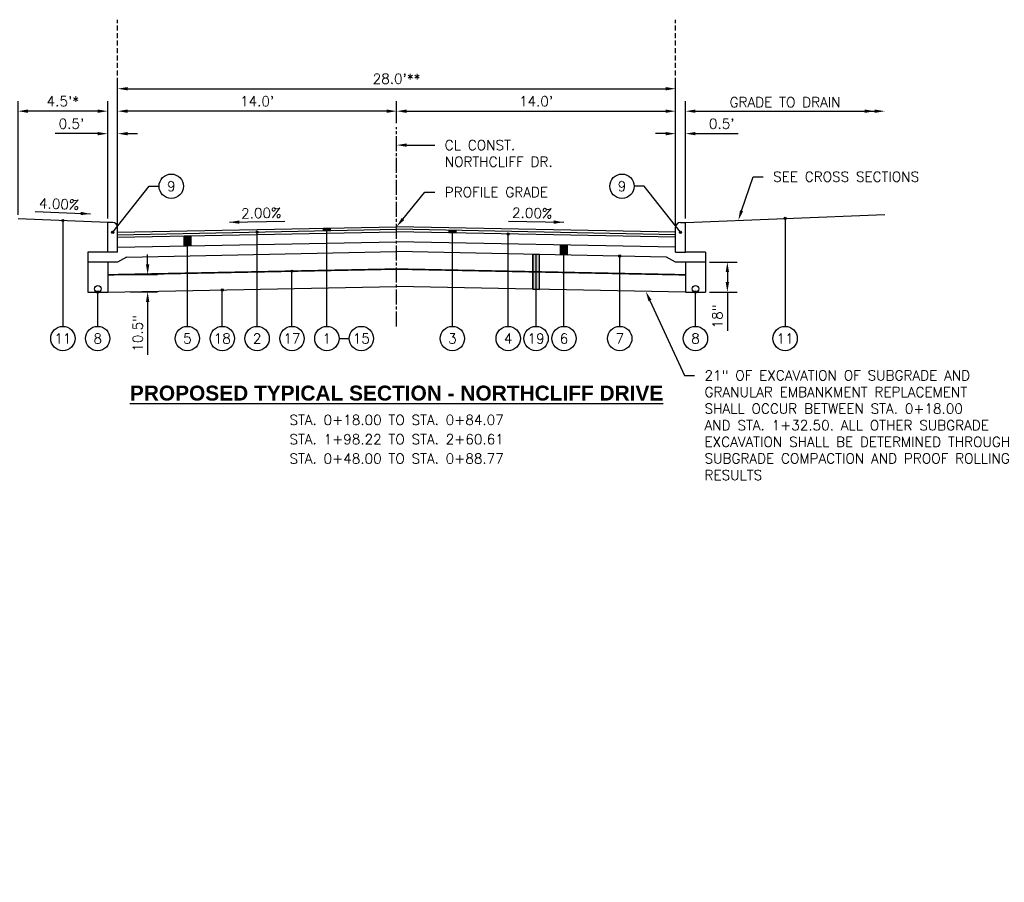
# Model space of a CAD drawing. Extents: x 1490311 to 1490501, y 656428 to 657058.
# Tile 6 of 15: x 1490351 to 1490400, y 656544 to 656587. Entities that reach past the tile are written whole.
import ezdxf
from ezdxf import colors
from ezdxf.entities.mleader import LeaderData, LeaderLine
from ezdxf.enums import TextEntityAlignment as Align
from ezdxf.math import Vec2, Vec3

# ---------------------------------------------------------------- set-up
doc = ezdxf.new("R2010")
doc.units = 0
doc.header["$MEASUREMENT"] = 0
doc.header["$PDMODE"] = 34
doc.header["$PDSIZE"] = 0.004
doc.linetypes.add('E', pattern=[1, 0.75, -0.05, 0.15, -0.05])
doc.linetypes.add('HIDDEN', pattern=[0.375, 0.25, -0.125])
for name, color, linetype in [('CENTERLINE', 180, 'E'), ('P-CURB', 6, 'Continuous'), ('P-GROUND', 3, 'Continuous'), ('P-LABEL', 7, 'Continuous'), ('P-PAVEMENT', 6, 'Continuous')]:
    doc.layers.add(name, color=color, linetype=linetype)
doc.styles.add('SOLID', font='arialbd.ttf')
doc.styles.get("Standard").update_dxf_attribs({"font": 'simplex.shx'})
doc.dimstyles.new('COEC', dxfattribs={"dimscale": 13.9, "dimtxt": 0.18, "dimasz": 0.18, "dimexe": 0.18, "dimexo": 0.0625, "dimgap": 0.09, "dimtad": 1, "dimzin": 0, "dimdsep": 46, "dimtxsty": 'Standard', "dimcen": 0.09, "dimclrd": 256, "dimclre": 256, "dimclrt": 256, "dimaunit": 1, "dimadec": 4, "dimazin": 0, "dimtfac": 1, "dimtofl": 0, "dimtmove": 0, "dimatfit": 3, "dimfxl": 1, "dimtolj": 1, "dimtzin": 0, "dimlwd": -1, "dimlwe": -1, "dimarcsym": 0})

# ---------------------------------------------------------------- blocks, each defined once
blk = doc.blocks.new('*D389')
at = {"layer": 'Defpoints', "color": 0, "transparency": 16777216}
for p in [(1490355.783, 656582.809), (1490369.783, 656582.009), (1490355.783, 656576.979)]:
    blk.add_point(p, dxfattribs=at)
at = {"layer": 'P-LABEL', "transparency": 16777216}
for p, q in [((1490355.783, 656577.179), (1490355.783, 656583.309)), ((1490369.783, 656582.209), (1490369.783, 656583.309)), ((1490369.283, 656582.809), (1490356.283, 656582.809))]:
    blk.add_line(p, q, dxfattribs=at)
for points in [[(1490356.283, 656582.892), (1490356.283, 656582.725), (1490355.783, 656582.809)], [(1490369.283, 656582.892), (1490369.283, 656582.725), (1490369.783, 656582.809)]]:
    blk.add_solid(points, dxfattribs=at)
at = {"layer": 'P-LABEL', "transparency": 16777216, "insert": (1490362.783, 656583.306), "char_height": 0.5, "attachment_point": 5}
blk.add_mtext("\\A1;14.0'", dxfattribs=at)
blk = doc.blocks.new('*D390')
at = {"layer": 'Defpoints', "color": 0, "transparency": 16777216}
for p in [(1490383.783, 656582.809), (1490369.783, 656582.009), (1490383.783, 656576.979)]:
    blk.add_point(p, dxfattribs=at)
at = {"layer": 'P-LABEL', "transparency": 16777216}
for p, q in [((1490369.783, 656582.209), (1490369.783, 656583.309)), ((1490383.783, 656577.179), (1490383.783, 656583.309)), ((1490370.283, 656582.809), (1490383.283, 656582.809))]:
    blk.add_line(p, q, dxfattribs=at)
for points in [[(1490370.283, 656582.892), (1490370.283, 656582.725), (1490369.783, 656582.809)], [(1490383.283, 656582.892), (1490383.283, 656582.725), (1490383.783, 656582.809)]]:
    blk.add_solid(points, dxfattribs=at)
at = {"layer": 'P-LABEL', "transparency": 16777216, "insert": (1490376.783, 656583.306), "char_height": 0.5, "attachment_point": 5}
blk.add_mtext("\\A1;14.0'", dxfattribs=at)
blk = doc.blocks.new('*D391')
at = {"layer": 'Defpoints', "color": 0, "transparency": 16777216}
for p in [(1490350.783, 656582.809), (1490350.783, 656577.409), (1490355.283, 656577.229)]:
    blk.add_point(p, dxfattribs=at)
at = {"layer": 'P-LABEL', "transparency": 16777216}
for p, q in [((1490350.783, 656577.609), (1490350.783, 656583.309)), ((1490355.283, 656577.429), (1490355.283, 656583.309)), ((1490354.783, 656582.809), (1490351.283, 656582.809))]:
    blk.add_line(p, q, dxfattribs=at)
for points in [[(1490351.283, 656582.892), (1490351.283, 656582.725), (1490350.783, 656582.809)], [(1490354.783, 656582.892), (1490354.783, 656582.725), (1490355.283, 656582.809)]]:
    blk.add_solid(points, dxfattribs=at)
at = {"layer": 'P-LABEL', "transparency": 16777216, "insert": (1490353.033, 656583.306), "char_height": 0.5, "attachment_point": 5}
blk.add_mtext("\\A1;4.5'*", dxfattribs=at)
blk = doc.blocks.new('*D399')
at = {"layer": 'Defpoints', "color": 0, "transparency": 16777216}
for p in [(1490355.783, 656581.681), (1490355.283, 656577.229), (1490355.783, 656577.229)]:
    blk.add_point(p, dxfattribs=at)
at = {"layer": 'P-LABEL', "transparency": 16777216}
for p, q in [((1490355.283, 656577.429), (1490355.283, 656582.181)), ((1490355.783, 656577.429), (1490355.783, 656582.181)), ((1490354.783, 656581.681), (1490352.645, 656581.681)), ((1490356.283, 656581.681), (1490356.783, 656581.681))]:
    blk.add_line(p, q, dxfattribs=at)
for points in [[(1490354.783, 656581.764), (1490354.783, 656581.597), (1490355.283, 656581.681)], [(1490356.283, 656581.764), (1490356.283, 656581.597), (1490355.783, 656581.681)]]:
    blk.add_solid(points, dxfattribs=at)
at = {"layer": 'P-LABEL', "transparency": 16777216, "insert": (1490353.464, 656582.178), "char_height": 0.5, "attachment_point": 5}
blk.add_mtext("\\A1;0.5'", dxfattribs=at)
blk = doc.blocks.new('*D404')
at = {"layer": 'Defpoints', "color": 0, "transparency": 16777216}
for p in [(1490383.783, 656581.681), (1490383.783, 656577.229), (1490384.283, 656577.229)]:
    blk.add_point(p, dxfattribs=at)
at = {"layer": 'P-LABEL', "transparency": 16777216}
for p, q in [((1490383.783, 656577.429), (1490383.783, 656582.181)), ((1490384.283, 656577.429), (1490384.283, 656582.181)), ((1490383.283, 656581.681), (1490382.783, 656581.681)), ((1490384.783, 656581.681), (1490386.921, 656581.681))]:
    blk.add_line(p, q, dxfattribs=at)
for points in [[(1490383.283, 656581.764), (1490383.283, 656581.597), (1490383.783, 656581.681)], [(1490384.783, 656581.764), (1490384.783, 656581.597), (1490384.283, 656581.681)]]:
    blk.add_solid(points, dxfattribs=at)
at = {"layer": 'P-LABEL', "transparency": 16777216, "insert": (1490386.102, 656582.178), "char_height": 0.5, "attachment_point": 5}
blk.add_mtext("\\A1;0.5'", dxfattribs=at)
blk = doc.blocks.new('*D405')
at = {"layer": 'Defpoints', "color": 0, "transparency": 16777216}
for p in [(1490383.783, 656583.936), (1490355.783, 656576.979), (1490383.783, 656576.979)]:
    blk.add_point(p, dxfattribs=at)
at = {"layer": 'P-LABEL', "transparency": 16777216}
for p, q in [((1490355.783, 656577.179), (1490355.783, 656584.436)), ((1490383.783, 656577.179), (1490383.783, 656584.436)), ((1490356.283, 656583.936), (1490383.283, 656583.936))]:
    blk.add_line(p, q, dxfattribs=at)
for points in [[(1490356.283, 656584.02), (1490356.283, 656583.853), (1490355.783, 656583.936)], [(1490383.283, 656584.02), (1490383.283, 656583.853), (1490383.783, 656583.936)]]:
    blk.add_solid(points, dxfattribs=at)
at = {"layer": 'P-LABEL', "transparency": 16777216, "insert": (1490369.783, 656584.434), "char_height": 0.5, "attachment_point": 5}
blk.add_mtext("\\A1;28.0'**", dxfattribs=at)
blk = doc.blocks.new('*D406')
at = {"layer": 'Defpoints', "color": 0, "transparency": 16777216}
for p in [(1490385.283, 656575.229), (1490385.283, 656573.729), (1490386.383, 656573.729)]:
    blk.add_point(p, dxfattribs=at)
at = {"layer": 'P-LABEL', "transparency": 16777216}
for p, q in [((1490385.483, 656575.229), (1490386.883, 656575.229)), ((1490386.383, 656574.729), (1490386.383, 656574.229)), ((1490385.483, 656573.729), (1490386.883, 656573.729)), ((1490386.383, 656573.729), (1490386.383, 656571.782))]:
    blk.add_line(p, q, dxfattribs=at)
for points in [[(1490386.3, 656574.729), (1490386.467, 656574.729), (1490386.383, 656575.229)], [(1490386.3, 656574.229), (1490386.467, 656574.229), (1490386.383, 656573.729)]]:
    blk.add_solid(points, dxfattribs=at)
at = {"layer": 'P-LABEL', "transparency": 16777216, "insert": (1490385.886, 656572.505), "char_height": 0.5, "attachment_point": 5, "rotation": 90}
blk.add_mtext('\\A1;18"', dxfattribs=at)
blk = doc.blocks.new('*D509')
at = {"layer": 'Defpoints', "color": 0, "transparency": 16777216}
for p in [(1490356.219, 656574.613), (1490356.215, 656573.738), (1490357.288, 656573.738)]:
    blk.add_point(p, dxfattribs=at)
at = {"layer": 'P-LABEL', "transparency": 16777216}
for p, q in [((1490357.288, 656575.113), (1490357.288, 656575.613)), ((1490356.419, 656574.613), (1490357.788, 656574.613)), ((1490356.415, 656573.738), (1490357.788, 656573.738)), ((1490357.288, 656573.238), (1490357.288, 656570.576))]:
    blk.add_line(p, q, dxfattribs=at)
for points in [[(1490357.205, 656575.113), (1490357.372, 656575.113), (1490357.288, 656574.613)], [(1490357.205, 656573.238), (1490357.372, 656573.238), (1490357.288, 656573.738)]]:
    blk.add_solid(points, dxfattribs=at)
at = {"layer": 'P-LABEL', "transparency": 16777216, "insert": (1490356.791, 656571.657), "char_height": 0.5, "attachment_point": 5, "rotation": 90}
blk.add_mtext('\\A1;10.5"', dxfattribs=at)

msp = doc.modelspace()

# ---------------------------------------------------------------- hatches: boundary and pattern name
at = {"layer": 'P-LABEL'}
h = msp.add_hatch(color=256, dxfattribs=at)
h.dxf.hatch_style = 1
edge = h.paths.add_edge_path()
edge.add_arc((1490353.033, 656577.319), 0.055, 0, 360)
h = msp.add_hatch(color=256, dxfattribs=at)
h.dxf.hatch_style = 1
edge = h.paths.add_edge_path()
edge.add_arc((1490389.283, 656577.429), 0.055, 0, 360)
h = msp.add_hatch(color=256, dxfattribs=at)
h.dxf.hatch_style = 1
edge = h.paths.add_edge_path()
edge.add_arc((1490355.533, 656576.729), 0.055, 0, 360)
h = msp.add_hatch(color=256, dxfattribs=at)
h.dxf.hatch_style = 1
edge = h.paths.add_edge_path()
edge.add_arc((1490362.783, 656576.744), 0.055, 0, 360)
h = msp.add_hatch(color=256, dxfattribs=at)
h.dxf.hatch_style = 1
h.paths.add_polyline_path([(1490366.116, 656576.936), (1490366.449, 656576.942), (1490366.449, 656576.817), (1490366.116, 656576.811)])
h = msp.add_hatch(color=256, dxfattribs=at)
h.dxf.hatch_style = 1
h.paths.add_polyline_path([(1490372.416, 656576.831), (1490372.749, 656576.825), (1490372.749, 656576.7), (1490372.416, 656576.706)])
h = msp.add_hatch(color=256, dxfattribs=at)
h.dxf.hatch_style = 1
edge = h.paths.add_edge_path()
edge.add_arc((1490384.033, 656576.729), 0.055, 180, 540, ccw=False)
h = msp.add_hatch(color=256, dxfattribs=at)
h.dxf.hatch_style = 1
h.paths.add_polyline_path([(1490359.116, 656576.546), (1490359.449, 656576.552), (1490359.449, 656576.052), (1490359.116, 656576.046)])
h = msp.add_hatch(color=256, dxfattribs=at)
h.dxf.hatch_style = 1
edge = h.paths.add_edge_path()
edge.add_arc((1490375.383, 656576.647), 0.055, 0, 360)
h = msp.add_hatch(color=256, dxfattribs=at)
h.dxf.hatch_style = 1
h.paths.add_polyline_path([(1490378.016, 656576.094), (1490378.349, 656576.088), (1490378.349, 656575.588), (1490378.016, 656575.594)])
h = msp.add_hatch(color=256, dxfattribs=at)
h.dxf.hatch_style = 1
h.paths.add_polyline_path([(1490376.949, 656573.866), (1490376.949, 656575.616), (1490376.616, 656575.622), (1490376.616, 656573.872)])
h = msp.add_hatch(color=256, dxfattribs=at)
h.dxf.hatch_style = 1
edge = h.paths.add_edge_path()
edge.add_arc((1490380.983, 656575.535), 0.055, 0, 360)
h = msp.add_hatch(color=256, dxfattribs=at)
h.dxf.hatch_style = 1
edge = h.paths.add_edge_path()
edge.add_arc((1490364.533, 656574.779), 0.055, 0, 360)
h = msp.add_hatch(color=256, dxfattribs=at)
h.dxf.hatch_style = 1
edge = h.paths.add_edge_path()
edge.add_arc((1490354.783, 656573.729), 0.055, 0, 360)
h = msp.add_hatch(color=256, dxfattribs=at)
h.dxf.hatch_style = 1
edge = h.paths.add_edge_path()
edge.add_arc((1490361.033, 656573.834), 0.055, 0, 360)
h = msp.add_hatch(color=256, dxfattribs=at)
h.dxf.hatch_style = 1
edge = h.paths.add_edge_path()
edge.add_arc((1490384.783, 656573.729), 0.055, 0, 360)

# ---------------------------------------------------------------- linework, layer by layer
at = {"layer": 'CENTERLINE', "flags": 128}
msp.add_lwpolyline([(1490369.783, 656572.009), (1490369.783, 656582.009)], dxfattribs=at)
at = {"layer": 'P-CURB', "flags": 128}
for points in [[(1490355.533, 656577.229), (1490355.283, 656577.229)], [(1490355.283, 656575.729), (1490355.283, 656577.229)], [(1490384.033, 656577.229), (1490384.283, 656577.229)], [(1490384.283, 656575.729), (1490384.283, 656577.229)], [(1490355.783, 656575.729), (1490355.783, 656576.979)], [(1490383.783, 656575.729), (1490383.783, 656576.979)], [(1490355.783, 656575.729), (1490355.283, 656575.729)], [(1490383.783, 656575.729), (1490384.283, 656575.729)]]:
    msp.add_lwpolyline(points, dxfattribs=at)
at = {"layer": 'P-CURB'}
for centre, start, end in [((1490355.533, 656576.979), 0, 90), ((1490384.033, 656576.979), 90, 180)]:
    msp.add_arc(centre, 0.25, start, end, dxfattribs=at)
at = {"layer": 'P-GROUND', "flags": 128}
for points in [[(1490355.283, 656577.229), (1490350.783, 656577.409)], [(1490384.283, 656577.229), (1490394.283, 656577.629)]]:
    msp.add_lwpolyline(points, dxfattribs=at)
at = {"layer": 'P-LABEL'}
for p, q in [((1490384.283, 656577.429), (1490384.283, 656583.309)), ((1490384.783, 656582.809), (1490393.783, 656582.809))]:
    msp.add_line(p, q, dxfattribs=at)
at = {"layer": 'P-LABEL', "linetype": 'HIDDEN', "flags": 128}
for points in [[(1490355.783, 656576.729), (1490355.783, 656587.401)], [(1490383.783, 656576.729), (1490383.783, 656587.401)]]:
    msp.add_lwpolyline(points, dxfattribs=at)
at = {"layer": 'P-LABEL', "flags": 128}
for points in [[(1490355.533, 656576.729), (1490357.356, 656579.042)], [(1490357.356, 656579.042), (1490357.862, 656579.042)], [(1490382.21, 656579.042), (1490381.704, 656579.042)], [(1490384.033, 656576.729), (1490382.21, 656579.042)], [(1490353.033, 656577.319), (1490353.033, 656572.009)], [(1490389.283, 656577.429), (1490389.283, 656572.009)], [(1490362.783, 656572.009), (1490362.783, 656576.744)], [(1490366.116, 656576.936), (1490366.449, 656576.942), (1490366.449, 656576.817), (1490366.116, 656576.811), (1490366.116, 656576.936)], [(1490366.116, 656576.811), (1490366.116, 656576.936)], [(1490366.283, 656572.009), (1490366.283, 656576.939)], [(1490366.449, 656576.817), (1490366.449, 656576.942)], [(1490372.416, 656576.706), (1490372.416, 656576.831)], [(1490372.416, 656576.831), (1490372.749, 656576.825), (1490372.749, 656576.7), (1490372.416, 656576.706), (1490372.416, 656576.831)], [(1490372.583, 656572.009), (1490372.583, 656576.828)], [(1490372.749, 656576.7), (1490372.749, 656576.825)], [(1490359.116, 656576.546), (1490359.449, 656576.552), (1490359.449, 656576.052), (1490359.116, 656576.046), (1490359.116, 656576.546)], [(1490359.116, 656576.046), (1490359.116, 656576.546)], [(1490359.283, 656572.009), (1490359.283, 656576.549)], [(1490359.449, 656576.052), (1490359.449, 656576.552)], [(1490375.383, 656572.009), (1490375.383, 656576.647)], [(1490378.016, 656575.594), (1490378.016, 656576.094)], [(1490378.016, 656576.094), (1490378.349, 656576.088), (1490378.349, 656575.588), (1490378.016, 656575.594), (1490378.016, 656576.094)], [(1490378.183, 656572.009), (1490378.183, 656576.091)], [(1490378.349, 656575.588), (1490378.349, 656576.088)], [(1490376.616, 656573.872), (1490376.616, 656575.622)], [(1490376.949, 656573.866), (1490376.949, 656575.616), (1490376.616, 656575.622), (1490376.616, 656573.872), (1490376.949, 656573.866)], [(1490376.783, 656572.009), (1490376.783, 656575.619)], [(1490376.949, 656573.866), (1490376.949, 656575.616)], [(1490380.983, 656572.009), (1490380.983, 656575.535)], [(1490364.533, 656572.009), (1490364.533, 656574.779)], [(1490361.033, 656572.009), (1490361.033, 656573.834)], [(1490354.783, 656572.009), (1490354.783, 656573.729)], [(1490384.783, 656572.009), (1490384.783, 656573.729)], [(1490366.894, 656571.398), (1490367.4, 656571.398)]]:
    msp.add_lwpolyline(points, dxfattribs=at)
at = {"layer": 'P-LABEL'}
for points in [[(1490351.645, 656577.765), (1490354.421, 656577.654)], [(1490361.394, 656577.231), (1490364.172, 656577.287)], [(1490375.394, 656577.287), (1490378.172, 656577.231)]]:
    msp.add_lwpolyline(points, dxfattribs=at)
for centre, radius in [((1490358.473, 656579.042), 0.611), ((1490381.092, 656579.042), 0.611), ((1490353.033, 656577.319), 0.055), ((1490389.283, 656577.429), 0.055), ((1490355.533, 656576.729), 0.055), ((1490362.783, 656576.744), 0.055), ((1490384.033, 656576.729), 0.055), ((1490375.383, 656576.647), 0.055), ((1490380.983, 656575.535), 0.055), ((1490364.533, 656574.779), 0.055), ((1490354.783, 656573.729), 0.055), ((1490361.033, 656573.834), 0.055), ((1490384.783, 656573.729), 0.055), ((1490353.033, 656571.398), 0.611), ((1490354.783, 656571.398), 0.611), ((1490359.283, 656571.398), 0.611), ((1490361.033, 656571.398), 0.611), ((1490362.783, 656571.398), 0.611), ((1490364.533, 656571.398), 0.611), ((1490366.283, 656571.398), 0.611), ((1490368.012, 656571.398), 0.611), ((1490372.583, 656571.398), 0.611), ((1490375.383, 656571.398), 0.611), ((1490376.783, 656571.398), 0.611), ((1490378.183, 656571.398), 0.611), ((1490380.983, 656571.398), 0.611), ((1490384.783, 656571.398), 0.611), ((1490389.283, 656571.398), 0.611)]:
    msp.add_circle(centre, radius, dxfattribs=at)
for points in [[(1490384.783, 656582.892), (1490384.783, 656582.725), (1490384.283, 656582.809)], [(1490393.283, 656582.892), (1490393.283, 656582.725), (1490393.783, 656582.809)], [(1490393.783, 656582.892), (1490393.783, 656582.725), (1490394.283, 656582.809)], [(1490353.918, 656577.59), (1490354.421, 656577.654), (1490353.925, 656577.757)], [(1490361.892, 656577.325), (1490361.394, 656577.231), (1490361.895, 656577.158)], [(1490377.67, 656577.158), (1490378.172, 656577.231), (1490377.673, 656577.325)]]:
    msp.add_solid(points, dxfattribs=at)
at = {"layer": 'P-PAVEMENT', "flags": 128}
for points in [[(1490355.783, 656576.729), (1490369.783, 656577.009)], [(1490355.783, 656576.604), (1490369.783, 656576.884)], [(1490355.783, 656576.479), (1490369.783, 656576.759)], [(1490355.783, 656575.979), (1490355.783, 656576.729)], [(1490383.783, 656576.729), (1490369.783, 656577.009)], [(1490383.783, 656576.604), (1490369.783, 656576.884)], [(1490383.783, 656576.479), (1490369.783, 656576.759)], [(1490383.783, 656575.979), (1490383.783, 656576.729)], [(1490355.783, 656575.979), (1490369.783, 656576.259)], [(1490383.783, 656575.979), (1490369.783, 656576.259)], [(1490354.283, 656575.729), (1490354.283, 656575.229)], [(1490355.283, 656575.729), (1490354.283, 656575.729)], [(1490356.231, 656575.488), (1490369.783, 656575.759)], [(1490383.334, 656575.488), (1490369.783, 656575.759)], [(1490385.283, 656575.729), (1490384.283, 656575.729)], [(1490385.283, 656575.729), (1490385.283, 656575.229)], [(1490355.783, 656575.229), (1490354.283, 656575.229)], [(1490354.283, 656575.229), (1490354.283, 656573.729)], [(1490355.283, 656575.229), (1490355.283, 656573.729)], [(1490356.231, 656575.488), (1490355.783, 656575.229)], [(1490383.783, 656575.229), (1490383.334, 656575.488)], [(1490385.283, 656575.229), (1490383.783, 656575.229)], [(1490384.283, 656575.229), (1490384.283, 656573.729)], [(1490385.283, 656575.229), (1490385.283, 656573.729)], [(1490355.283, 656573.719), (1490369.783, 656574.009)], [(1490384.283, 656573.719), (1490369.783, 656574.009)], [(1490354.283, 656573.729), (1490355.283, 656573.729)], [(1490384.283, 656573.729), (1490385.283, 656573.729)]]:
    msp.add_lwpolyline(points, dxfattribs=at)
at = {"layer": 'P-PAVEMENT', "const_width": 0.08, "flags": 128}
for points in [[(1490355.283, 656574.594), (1490369.783, 656574.884)], [(1490384.283, 656574.594), (1490369.783, 656574.884)]]:
    msp.add_lwpolyline(points, dxfattribs=at)
at = {"layer": 'P-PAVEMENT'}
for centre in [(1490354.783, 656573.896), (1490384.783, 656573.896)]:
    msp.add_circle(centre, 0.167, dxfattribs=at)

# ---------------------------------------------------------------- texts
at = {"layer": 'P-LABEL'}
for s, p in [('9', (1490358.473, 656579.042)), ('9', (1490381.092, 656579.042)), ('11', (1490353.033, 656571.398)), ('8', (1490354.783, 656571.398)), ('5', (1490359.283, 656571.398)), ('18', (1490361.033, 656571.398)), ('2', (1490362.783, 656571.398)), ('17', (1490364.533, 656571.398)), ('1', (1490366.283, 656571.398)), ('15', (1490368.012, 656571.398)), ('3', (1490372.583, 656571.398)), ('4', (1490375.383, 656571.398)), ('19', (1490376.783, 656571.398)), ('6', (1490378.183, 656571.398)), ('7', (1490380.983, 656571.398)), ('8', (1490384.783, 656571.398)), ('11', (1490389.283, 656571.398)), ('STA. 0+18.00 TO STA. 0+84.07', (1490369.783, 656567.311)), ('STA. 1+98.22 TO STA. 2+60.61', (1490369.783, 656566.34)), ('STA. 0+48.00 TO STA. 0+88.77', (1490369.783, 656565.37))]:
    msp.add_text(s, height=0.5, dxfattribs=at).set_placement(p, align=Align.MIDDLE_CENTER)
for s, rotation, p in [('4.00%%%', 357.7094, (1490352.844, 656578.149)), ('2.00%%%', 1.1458, (1490362.986, 656577.696)), ('2.00%%%', 358.8542, (1490376.586, 656577.695))]:
    msp.add_text(s, height=0.5, rotation=rotation, dxfattribs=at).set_placement(p, align=Align.MIDDLE_CENTER)
at = {"layer": 'P-LABEL', "style": 'SOLID'}
msp.add_text('%%UPROPOSED TYPICAL SECTION - NORTHCLIFF DRIVE', height=0.75, dxfattribs=at).set_placement((1490369.783, 656568.659), align=Align.MIDDLE_CENTER)
at = {"layer": 'P-LABEL', "insert": (1490389.283, 656583.259), "char_height": 0.5, "attachment_point": 5}
msp.add_mtext('\\A1;GRADE TO DRAIN', dxfattribs=at)

# ---------------------------------------------------------------- dimensions: what is measured, and where the dimension line sits
at = {"layer": 'P-LABEL'}
for base, p1, p2, text, picture, middle in [((1490383.783, 656583.936), (1490355.783, 656576.979), (1490383.783, 656576.979), "28.0'**", '*D405', (1490369.783, 656584.434)), ((1490350.783, 656582.809), (1490355.283, 656577.229), (1490350.783, 656577.409), "4.5'*", '*D391', (1490353.033, 656583.306)), ((1490355.783, 656582.809), (1490369.783, 656582.009), (1490355.783, 656576.979), "14.0'", '*D389', (1490362.783, 656583.306)), ((1490383.783, 656582.809), (1490369.783, 656582.009), (1490383.783, 656576.979), "14.0'", '*D390', (1490376.783, 656583.306))]:
    dim = msp.add_linear_dim(base=base, p1=p1, p2=p2, text=text, dimstyle='COEC', override={"dimscale": 4, "dimtxt": 0.125, "dimasz": 0.125, "dimexe": 0.125, "dimexo": 0.05, "dimgap": 0.05}, dxfattribs=at)
    dim.commit()
    dim.dimension.update_dxf_attribs({"geometry": picture, "text_midpoint": middle})
dim = msp.add_linear_dim(base=(1490355.783, 656581.681), p1=(1490355.283, 656577.229), p2=(1490355.783, 656577.229), text="0.5'", dimstyle='COEC', override={"dimscale": 4, "dimtxt": 0.125, "dimasz": 0.125, "dimexe": 0.125, "dimexo": 0.05, "dimgap": 0.05}, dxfattribs=at)
dim.commit()
dim.dimension.update_dxf_attribs({"geometry": '*D399', "text_midpoint": (1490353.464, 656581.681), "dimtype": 160})
for base, p1, p2, angle, text, picture, middle in [((1490383.783, 656581.681), (1490384.283, 656577.229), (1490383.783, 656577.229), 180, "0.5'", '*D404', (1490386.102, 656581.681)), ((1490357.288, 656573.738), (1490356.219, 656574.613), (1490356.215, 656573.738), 90, '10.5"', '*D509', (1490357.288, 656571.657)), ((1490386.383, 656573.729), (1490385.283, 656575.229), (1490385.283, 656573.729), 90, '18"', '*D406', (1490386.383, 656572.505))]:
    dim = msp.add_linear_dim(base=base, p1=p1, p2=p2, angle=angle, text=text, dimstyle='COEC', override={"dimscale": 4, "dimtxt": 0.125, "dimasz": 0.125, "dimexe": 0.125, "dimexo": 0.05, "dimgap": 0.05}, dxfattribs=at)
    dim.commit()
    dim.dimension.update_dxf_attribs({"geometry": picture, "text_midpoint": middle, "dimtype": 160})

# ---------------------------------------------------------------- leaders
ml = msp.add_multileader_mtext('Standard', dxfattribs=at)
ml.set_content('CL CONST.\\PNORTHCLIFF DR.', color=256)
ml.set_leader_properties(color=256, linetype='ByLayer', lineweight=-1)
ml.build(insert=Vec2(0, 0))
ml.multileader.update_dxf_attribs({"dogleg_length": 0.125, "arrow_head_size": 0.5, "scale": 4})
ctx = ml.context
ctx.base_point, ctx.scale, ctx.char_height, ctx.arrow_head_size, ctx.landing_gap_size, ctx.plane_origin = Vec3(1490371.697, 656581.105), 4, 0.5, 0.5, 0.5, Vec3(1490369.783, 656581.105)
notes = []
notes.append((ctx, [(0, (1, 1, 0), (1490371.197, 656581.105), (1, 0), 0.5, [(0, [(1490369.783, 656581.105)], 0, [])])]))
ctx.mtext.insert, ctx.mtext.flow_direction = Vec3(1490372.197, 656581.355), 5
ml = msp.add_multileader_mtext('Standard', dxfattribs=at)
ml.set_content('SEE CROSS SECTIONS', color=256)
ml.set_leader_properties(color=256, linetype='ByLayer', lineweight=-1)
ml.build(insert=Vec2(0, 0))
ml.multileader.update_dxf_attribs({"dogleg_length": 0.125, "arrow_head_size": 0.5, "scale": 4})
ctx = ml.context
ctx.base_point, ctx.scale, ctx.char_height, ctx.arrow_head_size, ctx.landing_gap_size, ctx.plane_origin = Vec3(1490388.181, 656579.518), 4, 0.5, 0.5, 0.5, Vec3(1490386.934, 656577.335)
notes.append((ctx, [(0, (1, 1, 0), (1490387.681, 656579.518), (1, 0), 0.5, [(0, [(1490386.934, 656577.335)], 0, [])])]))
ctx.mtext.insert, ctx.mtext.flow_direction = Vec3(1490388.681, 656579.768), 5
ml = msp.add_multileader_mtext('Standard', dxfattribs=at)
ml.set_content('PROFILE GRADE', color=256)
ml.set_leader_properties(color=256, linetype='ByLayer', lineweight=-1)
ml.build(insert=Vec2(0, 0))
ml.multileader.update_dxf_attribs({"dogleg_length": 0.125, "arrow_head_size": 0.5, "scale": 4})
ctx = ml.context
ctx.base_point, ctx.scale, ctx.char_height, ctx.arrow_head_size, ctx.landing_gap_size, ctx.plane_origin = Vec3(1490371.697, 656578.746), 4, 0.5, 0.5, 0.5, Vec3(1490369.783, 656577.009)
notes.append((ctx, [(0, (1, 1, 0), (1490371.197, 656578.746), (1, 0), 0.5, [(0, [(1490369.783, 656577.009)], 0, [])])]))
ctx.mtext.insert, ctx.mtext.flow_direction = Vec3(1490372.197, 656578.996), 5
ml = msp.add_multileader_mtext('Standard', dxfattribs=at)
ml.set_content('21" OF EXCAVATION OF SUBGRADE AND\\PGRANULAR EMBANKMENT REPLACEMENT\\PSHALL OCCUR BETWEEN STA. 0+18.00\\PAND STA. 1+32.50. ALL OTHER SUBGRADE\\PEXCAVATION SHALL BE DETERMINED THROUGH\\PSUBGRADE COMPACTION AND PROOF ROLLING\\PRESULTS', color=256)
ml.set_leader_properties(color=256, linetype='ByLayer', lineweight=-1)
ml.build(insert=Vec2(0, 0))
ml.multileader.update_dxf_attribs({"dogleg_length": 0.125, "arrow_head_size": 0.5, "scale": 4})
ctx = ml.context
ctx.base_point, ctx.scale, ctx.char_height, ctx.arrow_head_size, ctx.landing_gap_size, ctx.plane_origin = Vec3(1490384.739, 656569.545), 4, 0.5, 0.5, 0.5, Vec3(1490383.587, 656567.738)
notes.append((ctx, [(0, (1, 1, 0), (1490384.239, 656569.545), (1, 0), 0.5, [(0, [(1490382.289, 656573.759)], 0, [])])]))
ctx.mtext.insert, ctx.mtext.flow_direction = Vec3(1490385.239, 656569.795), 5
for ctx, leaders in notes:
    for number, flags, end, landing, length, lines in leaders:
        leader = LeaderData()
        leader.index, (leader.has_last_leader_line, leader.has_dogleg_vector, leader.attachment_direction) = number, flags
        leader.last_leader_point, leader.dogleg_vector, leader.dogleg_length = Vec3(end), Vec3(landing), length
        for number, points, colour, breaks in lines:
            line = LeaderLine()
            line.index, line.vertices, line.color, line.breaks = number, Vec3.list(points), colors.encode_raw_color(colour), breaks
            leader.lines.append(line)
        ctx.leaders.append(leader)

doc.saveas('drawing.dxf')
